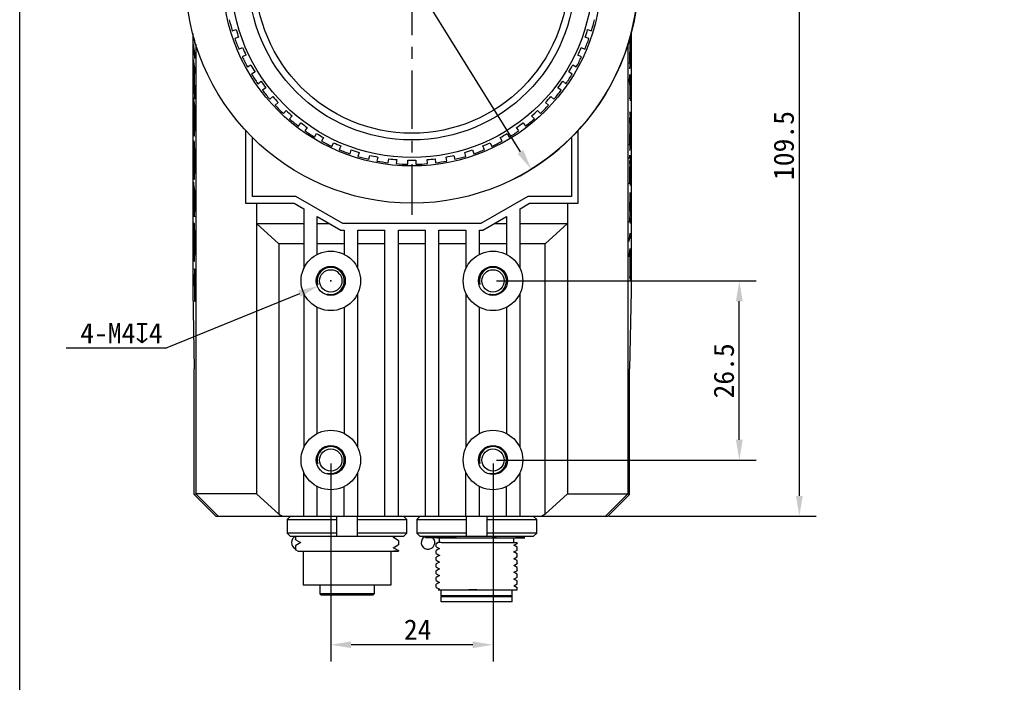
# Model space of a CAD drawing. Header units: millimetres. Extents: x 29 to 427, y -9 to 296.
# Tile 2 of 6: x 29 to 174, y 131 to 229. Entities that reach past the tile are written whole.
import ezdxf

# ---------------------------------------------------------------- set-up
doc = ezdxf.new("R2010")
doc.units = ezdxf.units.MM
doc.header["$LTSCALE"] = 23.1
doc.header["$PDMODE"] = 3
doc.header["$PDSIZE"] = 8
doc.linetypes.add('CENTER', pattern=[0.6, 0.375, -0.075, 0.075, -0.075])
doc.layers.get('0').update_dxf_attribs({"linetype": 'CONTINUOUS'})
doc.layers.get('Defpoints').update_dxf_attribs({"linetype": 'CONTINUOUS'})
for name, color, linetype in [('00_COMPONENTS', 7, 'CONTINUOUS'), ('03_ALL_AXES', 7, 'CONTINUOUS'), ('10_ALL_CHAMFER', 7, 'CONTINUOUS'), ('51__DRAFT_DIMS', 7, 'CONTINUOUS')]:
    doc.layers.add(name, color=color, linetype=linetype)
doc.styles.get("Standard").update_dxf_attribs({"font": 'simfang.ttf'})
doc.dimstyles.new('DIMSTYLE_1', dxfattribs={"dimtxt": 3, "dimasz": 3, "dimexe": 2.5, "dimexo": 0.5, "dimgap": 0.75, "dimtad": 1, "dimdec": 1, "dimdsep": 46, "dimtxsty": 'STANDARD', "dimblk": '_FILLED', "dimcen": 0.09, "dimclrd": 8, "dimclre": 8, "dimclrt": 256, "dimazin": 2, "dimtp": 0.2, "dimtm": 0.2, "dimtfac": 1, "dimtdec": 1, "dimtofl": 0, "dimtmove": 0, "dimatfit": 3, "dimldrblk": '_FILLED', "dimfxl": 1, "dimtolj": 1, "dimarcsym": 0})
doc.dimstyles.new('DIMSTYLE_2', dxfattribs={"dimtxt": 3, "dimasz": 3, "dimexe": 2.5, "dimexo": 0.5, "dimtad": 1, "dimdsep": 46, "dimtxsty": 'STANDARD', "dimblk": '_FILLED', "dimcen": 0.09, "dimclrd": 8, "dimclre": 8, "dimclrt": 256, "dimazin": 2, "dimtp": 0.1, "dimtm": 0.1, "dimtfac": 1, "dimtofl": 0, "dimtmove": 0, "dimatfit": 1, "dimldrblk": '_FILLED', "dimfxl": 1, "dimtolj": 1, "dimarcsym": 0})
doc.dimstyles.new('DIMSTYLE_5', dxfattribs={"dimtxt": 3, "dimasz": 3, "dimexe": 2.5, "dimexo": 0.5, "dimtad": 1, "dimdsep": 46, "dimtxsty": 'STANDARD', "dimblk": '_FILLED', "dimcen": 0.09, "dimclrd": 8, "dimclre": 8, "dimclrt": 256, "dimazin": 2, "dimtp": 0.3, "dimtm": 0.3, "dimtfac": 1, "dimtmove": 0, "dimatfit": 2, "dimldrblk": '_FILLED', "dimfxl": 1, "dimtolj": 1, "dimarcsym": 0})

# ---------------------------------------------------------------- blocks, each defined once
blk = doc.blocks.new('_FILLED')
at = {"color": 0, "linetype": 'ByBlock'}
blk.add_solid([(0, 0), (-1, 0.167), (-1, -0.167)], dxfattribs=at)
blk = doc.blocks.new('*D1')
at = {"layer": '51__DRAFT_DIMS', "color": 8, "lineweight": -2, "transparency": 16777216}
for p, q in [((74.59, 163.45), (74.59, 134.12)), ((98.59, 163.45), (98.59, 134.12)), ((95.59, 136.62), (77.59, 136.62))]:
    blk.add_line(p, q, dxfattribs=at)
at = {"layer": 'Defpoints', "color": 0, "transparency": 16777216}
for p in [(74.59, 163.95), (98.59, 163.95), (74.59, 136.62)]:
    blk.add_point(p, dxfattribs=at)
at = {"layer": '51__DRAFT_DIMS', "color": 8, "lineweight": -2, "transparency": 16777216, "xscale": 3, "yscale": 3, "zscale": 3, "rotation": 180}
blk.add_blockref('_FILLED', (74.59, 136.62), dxfattribs=at)
at = {"layer": '51__DRAFT_DIMS', "color": 8, "lineweight": -2, "transparency": 16777216, "xscale": 3, "yscale": 3, "zscale": 3}
blk.add_blockref('_FILLED', (98.59, 136.62), dxfattribs=at)
at = {"layer": '51__DRAFT_DIMS', "transparency": 16777216, "insert": (87.45, 140.37), "char_height": 3, "attachment_point": 2}
blk.add_mtext('\\A1;24', dxfattribs=at)
blk = doc.blocks.new('*D2')
at = {"layer": '51__DRAFT_DIMS', "color": 8, "lineweight": -2, "transparency": 16777216}
for p, q in [((99.09, 190.45), (137.53, 190.45)), ((135.03, 166.95), (135.03, 187.45)), ((99.09, 163.95), (137.53, 163.95))]:
    blk.add_line(p, q, dxfattribs=at)
at = {"layer": 'Defpoints', "color": 0, "transparency": 16777216}
for p in [(98.59, 190.45), (135.03, 190.45), (98.59, 163.95)]:
    blk.add_point(p, dxfattribs=at)
at = {"layer": '51__DRAFT_DIMS', "color": 8, "lineweight": -2, "transparency": 16777216, "xscale": 3, "yscale": 3, "zscale": 3}
for p, rotation in [((135.03, 190.45), 90), ((135.03, 163.95), 270)]:
    blk.add_blockref('_FILLED', p, dxfattribs=dict(at, rotation=rotation))
at = {"layer": '51__DRAFT_DIMS', "transparency": 16777216, "insert": (131.23, 177.14), "char_height": 3, "attachment_point": 2, "rotation": 90}
blk.add_mtext('\\A1;26.5', dxfattribs=at)
blk = doc.blocks.new('*D3')
at = {"layer": '51__DRAFT_DIMS', "color": 8}
for p, q in [((74.5, 190.45), (74.68, 190.45)), ((74.59, 190.36), (74.59, 190.54))]:
    blk.add_line(p, q, dxfattribs=at)
at = {"layer": '51__DRAFT_DIMS', "color": 8, "lineweight": -2}
for p in [(69.96, 188.56), (35.44, 180.54)]:
    blk.add_line(p, (50.33, 180.54), dxfattribs=at)
at = {"layer": 'Defpoints', "color": 0}
for p in [(76.44, 191.21), (72.74, 189.69)]:
    blk.add_point(p, dxfattribs=at)
at = {"layer": '51__DRAFT_DIMS', "color": 8, "linetype": 'ByBlock', "lineweight": -2, "xscale": 3, "yscale": 3, "zscale": 3, "rotation": 22.21256724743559}
blk.add_blockref('_FILLED', (72.74, 189.69), dxfattribs=at)
at = {"layer": '51__DRAFT_DIMS', "insert": (49.7, 184.23), "char_height": 3, "attachment_point": 3}
blk.add_mtext('\\A1;{4-M4{\\fgdt;x}4}', dxfattribs=at)
blk = doc.blocks.new('*D8')
at = {"layer": '51__DRAFT_DIMS', "color": 8, "lineweight": -2, "transparency": 16777216}
for p, q in [((116.17, 265.16), (146.41, 265.16)), ((143.91, 158.65), (143.91, 262.16)), ((115.75, 155.65), (146.41, 155.65))]:
    blk.add_line(p, q, dxfattribs=at)
at = {"layer": 'Defpoints', "color": 0, "transparency": 16777216}
for p in [(115.67, 265.16), (143.91, 265.16), (115.25, 155.65)]:
    blk.add_point(p, dxfattribs=at)
at = {"layer": '51__DRAFT_DIMS', "color": 8, "lineweight": -2, "transparency": 16777216, "xscale": 3, "yscale": 3, "zscale": 3}
for p, rotation in [((143.91, 265.16), 90), ((143.91, 155.65), 270)]:
    blk.add_blockref('_FILLED', p, dxfattribs=dict(at, rotation=rotation))
at = {"layer": '51__DRAFT_DIMS', "transparency": 16777216, "insert": (140.1, 210.48), "char_height": 3, "attachment_point": 2, "rotation": 90}
blk.add_mtext('\\A1;109.5', dxfattribs=at)
blk = doc.blocks.new('*D9')
at = {"layer": '51__DRAFT_DIMS', "color": 8, "lineweight": -2, "transparency": 16777216}
for p, q in [((61.52, 275.88), (54.38, 275.88)), ((68.93, 263.92), (61.52, 275.88)), ((102.66, 209.53), (70.51, 261.37))]:
    blk.add_line(p, q, dxfattribs=at)
at = {"layer": 'Defpoints', "color": 0, "transparency": 16777216}
for p in [(68.93, 263.92), (104.24, 206.98)]:
    blk.add_point(p, dxfattribs=at)
at = {"layer": '51__DRAFT_DIMS', "color": 8, "lineweight": -2, "transparency": 16777216, "xscale": 3, "yscale": 3, "zscale": 3}
for p, rotation in [((68.93, 263.92), 121.8022393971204), ((104.24, 206.98), 301.8022393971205)]:
    blk.add_blockref('_FILLED', p, dxfattribs=dict(at, rotation=rotation))
at = {"layer": '51__DRAFT_DIMS', "transparency": 16777216, "insert": (60.89, 279.54), "char_height": 3, "attachment_point": 3}
blk.add_mtext('\\A1;%%c67', dxfattribs=at)

msp = doc.modelspace()

# ---------------------------------------------------------------- linework, layer by layer
msp.add_lwpolyline([(28.566, 296.178), (427.252, 296.178), (427.252, -9.445), (28.566, -9.445)], close=True)
at = {"layer": '00_COMPONENTS'}
for p, q in [((60.017, 227.448), (60.588, 227.634)), ((112.588, 227.634), (113.159, 227.448)), ((54.169, 227.043), (54.169, 188.94)), ((54.38, 226.249), (54.457, 225.634)), ((54.457, 225.634), (54.457, 225.996)), ((60.959, 226.492), (60.388, 226.307)), ((112.788, 226.307), (112.218, 226.492)), ((119.007, 227.043), (119.007, 188.94)), ((54.3, 225.421), (54.3, 224.619)), ((54.457, 224.164), (54.3, 225.421)), ((54.3, 224.619), (54.457, 223.366)), ((54.615, 225.48), (54.615, 158.962)), ((60.999, 224.715), (61.547, 224.959)), ((111.629, 224.959), (112.177, 224.715)), ((118.561, 225.48), (118.561, 158.951)), ((54.3, 223.198), (54.3, 222.396)), ((54.457, 221.946), (54.3, 223.198)), ((54.457, 223.366), (54.457, 224.164)), ((62.035, 223.862), (61.487, 223.618)), ((111.689, 223.618), (111.141, 223.862)), ((54.3, 222.396), (54.351, 221.987)), ((54.351, 221.987), (54.38, 220.73)), ((54.457, 218.488), (54.382, 221.745)), ((54.382, 221.745), (54.457, 221.144)), ((54.457, 221.144), (54.457, 221.946)), ((62.262, 222.099), (62.781, 222.399)), ((110.395, 222.399), (110.915, 222.099)), ((54.38, 220.73), (54.3, 218.999)), ((54.3, 218.103), (54.393, 220.145)), ((54.393, 220.145), (54.457, 217.358)), ((63.381, 221.36), (62.862, 221.059)), ((63.791, 219.629), (64.276, 219.982)), ((108.9, 219.982), (109.386, 219.629)), ((110.315, 221.059), (109.795, 221.36)), ((54.3, 218.999), (54.3, 218.103)), ((64.981, 219.011), (64.496, 218.658)), ((108.68, 218.658), (108.195, 219.011)), ((118.809, 218.595), (118.809, 217.379)), ((118.858, 217.772), (118.858, 219.049)), ((118.876, 218.971), (118.876, 217.113)), ((54.3, 217.587), (54.3, 216.785)), ((54.457, 216.331), (54.3, 217.587)), ((54.457, 217.358), (54.457, 218.488)), ((65.569, 217.333), (66.015, 217.734)), ((107.161, 217.734), (107.607, 217.333)), ((118.809, 217.379), (118.858, 217.772)), ((54.3, 216.785), (54.37, 216.228)), ((54.37, 216.228), (54.37, 215.295)), ((54.387, 214.984), (54.387, 216.093)), ((54.387, 216.093), (54.44, 215.668)), ((54.44, 215.668), (54.44, 213.711)), ((54.457, 213.814), (54.457, 216.331)), ((66.818, 216.842), (66.372, 216.441)), ((67.578, 215.235), (67.98, 215.681)), ((105.196, 215.681), (105.598, 215.235)), ((106.804, 216.441), (106.358, 216.842)), ((68.872, 214.878), (68.47, 214.432)), ((104.706, 214.432), (104.305, 214.878)), ((54.33, 213.654), (54.3, 213.224)), ((54.3, 213.224), (54.3, 212.328)), ((54.3, 212.328), (54.33, 212.786)), ((61.988, 212.723), (61.988, 201.951)), ((69.796, 213.359), (70.148, 213.844)), ((71.119, 213.139), (70.766, 212.653)), ((102.41, 212.653), (102.057, 213.139)), ((103.028, 213.844), (103.381, 213.359)), ((111.188, 201.951), (111.188, 212.723)), ((62.988, 202.951), (62.988, 211.686)), ((72.197, 211.724), (72.497, 212.244)), ((73.536, 211.644), (73.236, 211.124)), ((99.94, 211.124), (99.64, 211.644)), ((100.679, 212.244), (100.98, 211.724)), ((110.188, 211.686), (110.188, 202.951)), ((74.756, 210.35), (75, 210.898)), ((76.096, 210.41), (75.852, 209.862)), ((77.444, 209.251), (77.63, 209.821)), ((95.547, 209.821), (95.732, 209.251)), ((97.324, 209.862), (97.08, 210.41)), ((98.176, 210.898), (98.421, 210.35)), ((78.771, 209.451), (78.586, 208.88)), ((80.233, 208.438), (80.358, 209.025)), ((81.532, 208.776), (81.407, 208.189)), ((83.091, 207.922), (83.154, 208.519)), ((84.348, 208.393), (84.285, 207.797)), ((85.988, 207.707), (85.988, 208.307)), ((87.188, 208.307), (87.188, 207.707)), ((88.891, 207.797), (88.829, 208.393)), ((90.022, 208.519), (90.085, 207.922)), ((91.769, 208.189), (91.645, 208.776)), ((92.818, 209.025), (92.943, 208.438)), ((94.591, 208.88), (94.405, 209.451)), ((118.859, 205.233), (118.859, 207.189)), ((118.876, 207.087), (118.876, 204.57)), ((118.806, 205.916), (118.806, 204.807)), ((54.3, 205.043), (54.3, 202.137)), ((54.457, 203.786), (54.3, 205.043)), ((54.318, 202.73), (54.318, 204.097)), ((54.318, 204.097), (54.372, 203.664)), ((118.806, 204.807), (118.859, 205.233)), ((54.372, 203.664), (54.372, 202.141)), ((54.39, 202.305), (54.39, 203.52)), ((54.39, 203.52), (54.44, 203.127)), ((54.44, 203.127), (54.44, 201.85)), ((54.457, 201.928), (54.457, 203.786)), ((69.438, 202.951), (62.988, 202.951)), ((76.366, 198.951), (69.438, 202.951)), ((103.738, 202.951), (96.81, 198.951)), ((110.188, 202.951), (103.738, 202.951)), ((118.812, 200.756), (118.876, 203.543)), ((118.876, 203.543), (118.876, 202.413)), ((61.988, 201.951), (69.17, 201.951)), ((63.588, 201.951), (63.588, 158.951)), ((69.17, 201.951), (70.588, 201.132)), ((70.588, 201.132), (70.588, 192.284)), ((102.588, 201.132), (104.006, 201.951)), ((102.588, 192.284), (102.588, 201.132)), ((104.006, 201.951), (111.188, 201.951)), ((109.588, 201.951), (109.588, 158.951)), ((118.876, 202.413), (118.8, 199.155)), ((72.588, 194.37), (72.588, 199.977)), ((72.588, 199.977), (76.098, 197.951)), ((97.078, 197.951), (100.588, 199.977)), ((100.588, 199.977), (100.588, 194.37)), ((118.8, 199.155), (118.876, 199.757)), ((118.876, 199.757), (118.876, 198.955)), ((66.888, 195.951), (63.588, 198.951)), ((63.588, 198.951), (70.588, 198.951)), ((72.588, 198.951), (74.366, 198.951)), ((96.81, 198.951), (76.366, 198.951)), ((98.81, 198.951), (100.588, 198.951)), ((102.588, 198.951), (109.588, 198.951)), ((109.588, 198.951), (106.288, 195.951)), ((76.098, 197.951), (76.588, 197.951)), ((76.588, 197.951), (76.588, 194.37)), ((78.588, 192.284), (78.588, 197.951)), ((78.588, 197.951), (82.588, 197.951)), ((82.588, 155.651), (82.588, 197.951)), ((84.588, 155.651), (84.588, 197.951)), ((84.588, 197.951), (88.588, 197.951)), ((88.588, 155.651), (88.588, 197.951)), ((90.588, 155.651), (90.588, 197.951)), ((90.588, 197.951), (94.588, 197.951)), ((94.588, 197.951), (94.588, 192.284)), ((96.588, 194.37), (96.588, 197.951)), ((96.588, 197.951), (97.078, 197.951)), ((118.719, 196.283), (118.876, 197.535)), ((118.876, 197.535), (118.876, 196.737)), ((66.888, 195.951), (66.888, 155.951)), ((70.588, 195.951), (66.888, 195.951)), ((76.588, 195.951), (72.588, 195.951)), ((82.588, 195.951), (78.588, 195.951)), ((88.588, 195.951), (84.588, 195.951)), ((94.588, 195.951), (90.588, 195.951)), ((100.588, 195.951), (96.588, 195.951)), ((106.288, 195.951), (102.588, 195.951)), ((106.288, 155.951), (106.288, 195.951)), ((118.719, 194.015), (118.876, 195.268)), ((118.876, 195.268), (118.876, 194.465)), ((118.876, 194.465), (118.811, 193.946)), ((118.811, 193.946), (118.811, 190.835)), ((54.3, 191.393), (54.3, 190.591)), ((54.44, 190.284), (54.3, 191.393)), ((54.44, 192.253), (54.44, 190.284)), ((54.457, 192.11), (54.44, 192.253)), ((54.457, 187.387), (54.457, 192.11)), ((118.811, 190.835), (118.876, 191.355)), ((118.876, 191.355), (118.876, 190.557)), ((54.3, 190.591), (54.44, 189.482)), ((54.44, 189.482), (54.44, 187.53)), ((54.169, 188.94), (54.379, 177.451)), ((70.588, 188.618), (70.588, 165.784)), ((78.588, 165.784), (78.588, 188.618)), ((94.588, 188.618), (94.588, 165.784)), ((102.588, 165.784), (102.588, 188.618)), ((119.007, 188.94), (118.798, 177.451)), ((54.44, 187.53), (54.457, 187.387)), ((72.588, 167.87), (72.588, 186.532)), ((76.588, 186.532), (76.588, 167.87)), ((96.588, 167.87), (96.588, 186.532)), ((100.588, 186.532), (100.588, 167.87)), ((54.379, 158.864), (54.379, 177.451)), ((118.798, 158.864), (118.798, 177.451)), ((70.588, 155.651), (70.588, 162.118)), ((78.588, 155.651), (78.588, 162.118)), ((94.588, 155.651), (94.588, 162.118)), ((102.588, 155.651), (102.588, 162.118)), ((54.379, 158.864), (54.615, 158.962)), ((57.592, 155.651), (54.379, 158.864)), ((54.615, 158.962), (57.926, 155.651)), ((63.588, 158.951), (54.615, 158.951)), ((63.588, 158.951), (66.888, 155.951)), ((72.588, 155.651), (72.588, 160.032)), ((76.588, 155.651), (76.588, 160.032)), ((96.588, 155.651), (96.588, 160.032)), ((100.588, 155.651), (100.588, 160.032)), ((109.588, 158.951), (106.288, 155.951)), ((109.588, 158.951), (118.561, 158.951)), ((118.561, 158.962), (115.25, 155.651)), ((118.798, 158.864), (115.584, 155.651)), ((118.561, 158.962), (118.798, 158.864)), ((57.592, 155.651), (115.584, 155.651)), ((68.622, 155.651), (68.114, 155.151)), ((68.114, 155.151), (68.114, 153.151)), ((68.114, 155.151), (75.488, 155.151)), ((75.488, 152.651), (75.488, 155.651)), ((78.488, 155.651), (78.488, 152.651)), ((78.488, 155.151), (85.862, 155.151)), ((85.862, 155.151), (85.355, 155.651)), ((85.862, 153.151), (85.862, 155.151)), ((87.822, 155.651), (87.314, 155.151)), ((87.314, 155.151), (87.314, 153.151)), ((87.314, 155.151), (94.688, 155.151)), ((94.688, 152.651), (94.688, 155.651)), ((97.688, 155.651), (97.688, 152.651)), ((97.688, 155.151), (105.062, 155.151)), ((105.062, 155.151), (104.555, 155.651)), ((105.062, 153.151), (105.062, 155.151)), ((75.488, 153.151), (68.114, 153.151)), ((68.114, 153.151), (68.622, 152.651)), ((85.862, 153.151), (78.488, 153.151)), ((85.355, 152.651), (85.862, 153.151)), ((94.688, 153.151), (87.314, 153.151)), ((87.314, 153.151), (87.822, 152.651)), ((105.062, 153.151), (97.688, 153.151)), ((104.555, 152.651), (105.062, 153.151)), ((85.355, 152.651), (68.622, 152.651)), ((69.388, 152.651), (69.388, 152.17)), ((69.399, 152.158), (70.127, 151.737)), ((70.152, 151.751), (69.399, 151.316)), ((83.826, 152.473), (84.133, 152.651)), ((84.578, 152.067), (83.85, 152.487)), ((84.588, 152.054), (84.588, 151.421)), ((104.555, 152.651), (87.822, 152.651)), ((88.588, 152.451), (88.588, 152.651)), ((90.35, 152.451), (88.588, 152.451)), ((90.188, 151.123), (90.188, 151.571)), ((90.196, 151.578), (90.194, 151.576)), ((90.258, 151.614), (90.199, 151.58)), ((90.495, 151.751), (90.258, 151.614)), ((90.373, 152.452), (90.35, 152.451)), ((90.373, 152.451), (103.281, 152.451)), ((90.942, 151.751), (90.495, 151.751)), ((90.688, 151.751), (90.688, 152.451)), ((90.971, 151.751), (102.188, 151.751)), ((92.696, 152.546), (92.696, 152.651)), ((101.688, 151.751), (101.688, 152.451)), ((101.689, 151.346), (102.16, 151.618)), ((102.188, 151.633), (102.188, 151.751)), ((102.997, 152.587), (103.109, 152.651)), ((103.281, 152.451), (103.023, 152.6)), ((69.388, 151.303), (69.388, 150.671)), ((69.399, 150.657), (69.757, 150.451)), ((69.757, 150.451), (84.588, 150.451)), ((70.488, 150.451), (70.488, 145.451)), ((83.488, 150.451), (83.488, 145.451)), ((83.825, 150.973), (84.577, 151.408)), ((83.864, 150.979), (83.85, 150.987)), ((84.576, 150.567), (83.864, 150.979)), ((84.588, 150.554), (84.588, 150.451)), ((90.188, 151.123), (90.197, 151.113)), ((90.188, 150.123), (90.188, 150.571)), ((90.188, 150.123), (90.197, 150.113)), ((90.659, 150.846), (90.193, 150.576)), ((90.197, 151.113), (90.659, 150.846)), ((90.197, 150.113), (90.659, 149.846)), ((90.673, 150.854), (90.659, 150.846)), ((101.675, 151.338), (101.689, 151.346)), ((101.675, 150.338), (101.689, 150.346)), ((102.176, 151.064), (101.689, 151.346)), ((101.689, 150.346), (102.16, 150.618)), ((102.176, 150.064), (101.689, 150.346)), ((102.176, 151.064), (102.173, 151.066)), ((102.188, 150.633), (102.188, 151.056)), ((102.188, 149.633), (102.188, 150.056)), ((90.188, 149.123), (90.188, 149.571)), ((90.188, 149.123), (90.197, 149.113)), ((90.659, 149.846), (90.193, 149.576)), ((90.659, 148.846), (90.193, 148.576)), ((90.197, 149.113), (90.659, 148.846)), ((90.673, 149.854), (90.659, 149.846)), ((90.673, 148.854), (90.659, 148.846)), ((101.675, 149.338), (101.689, 149.346)), ((101.689, 149.346), (102.16, 149.618)), ((102.176, 149.065), (101.689, 149.346)), ((101.689, 148.346), (102.161, 148.619)), ((102.177, 149.064), (102.173, 149.066)), ((102.188, 148.633), (102.188, 149.056)), ((90.188, 148.123), (90.188, 148.571)), ((90.188, 148.123), (90.196, 148.113)), ((90.188, 147.123), (90.188, 147.571)), ((90.197, 147.578), (90.194, 147.577)), ((90.196, 148.113), (90.659, 147.846)), ((90.258, 147.614), (90.2, 147.58)), ((90.659, 147.846), (90.258, 147.614)), ((90.673, 147.854), (90.659, 147.846)), ((101.675, 148.338), (101.689, 148.346)), ((101.675, 147.338), (101.689, 147.346)), ((102.176, 148.065), (101.689, 148.346)), ((101.689, 147.346), (102.093, 147.58)), ((102.176, 147.064), (101.689, 147.346)), ((102.093, 147.58), (102.16, 147.618)), ((102.176, 148.064), (102.172, 148.066)), ((102.188, 147.633), (102.188, 148.056)), ((90.188, 147.123), (90.196, 147.113)), ((90.188, 146.123), (90.188, 146.571)), ((90.188, 146.123), (90.197, 146.113)), ((90.659, 146.846), (90.193, 146.576)), ((90.659, 145.846), (90.193, 145.576)), ((90.196, 147.113), (90.659, 146.846)), ((90.197, 146.113), (90.659, 145.846)), ((90.673, 146.854), (90.659, 146.846)), ((90.673, 145.854), (90.659, 145.846)), ((101.675, 146.338), (101.689, 146.346)), ((101.689, 146.346), (102.093, 146.58)), ((102.176, 146.064), (101.689, 146.346)), ((102.093, 146.58), (102.16, 146.618)), ((102.188, 146.633), (102.188, 147.056)), ((102.188, 145.633), (102.188, 146.056)), ((83.488, 145.451), (70.488, 145.451)), ((72.988, 145.451), (72.988, 144.151)), ((80.988, 145.451), (80.988, 144.151)), ((90.188, 145.123), (90.188, 145.571)), ((90.197, 145.113), (90.659, 144.846)), ((90.673, 144.854), (90.499, 144.753)), ((90.499, 144.751), (102.188, 144.751)), ((90.938, 143.851), (90.938, 144.751)), ((94.083, 144.751), (94.091, 144.751)), ((101.438, 143.851), (101.438, 144.751)), ((101.675, 145.338), (101.689, 145.346)), ((101.689, 145.346), (102.16, 145.618)), ((102.176, 145.064), (101.689, 145.346)), ((102.188, 144.751), (102.188, 145.056)), ((73.188, 143.951), (72.988, 144.151)), ((80.988, 144.151), (72.988, 144.151)), ((80.788, 143.951), (73.188, 143.951)), ((80.788, 143.951), (80.988, 144.151)), ((91.038, 143.751), (90.938, 143.851)), ((101.438, 143.851), (90.938, 143.851)), ((90.938, 143.751), (101.438, 143.751)), ((90.938, 142.951), (90.938, 143.751)), ((101.438, 142.951), (90.938, 142.951)), ((101.338, 143.751), (101.438, 143.851)), ((101.438, 142.951), (101.438, 143.751))]:
    msp.add_line(p, q, dxfattribs=at)
for centre, radius in [((86.588, 235.451), 26.75), ((86.588, 235.451), 24.15), ((86.588, 235.451), 23.15), ((74.588, 190.451), 4.4), ((98.588, 190.451), 4.4), ((74.588, 190.451), 2.15), ((98.588, 190.451), 2.15), ((74.588, 190.451), 1.65), ((98.588, 190.451), 1.65), ((74.588, 163.951), 4.4), ((98.588, 163.951), 4.4), ((74.588, 163.951), 2.15), ((98.588, 163.951), 2.15), ((74.588, 163.951), 1.65), ((98.588, 163.951), 1.65)]:
    msp.add_circle(centre, radius, dxfattribs=at)
for centre, radius, start, end in [((86.588, 235.451), 27.75, 193.23892, 196.76108), ((86.588, 235.451), 27.75, 343.23892, 346.76108), ((86.588, 235.451), 27.15, 196.73369, 199.26631), ((86.588, 235.451), 27.15, 340.73369, 343.26631), ((86.588, 235.451), 27.75, 199.23892, 202.76108), ((86.588, 235.451), 27.75, 337.23892, 340.76108), ((101.868, 225.792), 16.985, 1.56159, 2.05971), ((86.588, 235.451), 27.15, 202.73369, 205.26631), ((86.588, 235.451), 27.15, 334.73369, 337.26631), ((86.588, 235.451), 27.75, 205.23892, 208.76108), ((86.588, 235.451), 27.75, 331.23892, 334.76108), ((86.588, 235.451), 27.15, 208.73369, 211.26631), ((86.588, 235.451), 27.15, 328.73369, 331.26631), ((86.588, 235.451), 27.75, 211.23892, 214.76108), ((86.588, 235.451), 27.15, 214.73369, 217.26631), ((86.588, 235.451), 27.15, 322.73369, 325.26631), ((86.588, 235.451), 27.75, 325.23892, 328.76108), ((60.272, 219.512), 58.603, 0.20702, 0.86778), ((86.588, 235.451), 27.75, 217.23892, 220.76108), ((86.588, 235.451), 27.75, 319.23892, 322.76108), ((-64.618, 219.064), 183.494, 359.97091, 0.20586), ((86.588, 235.451), 27.15, 220.73369, 223.26631), ((86.588, 235.451), 27.15, 316.73369, 319.26631), ((86.588, 235.451), 27.75, 223.23892, 226.76108), ((86.588, 235.451), 27.15, 226.73369, 229.26631), ((86.588, 235.451), 27.15, 310.73369, 313.26631), ((86.588, 235.451), 27.75, 313.23892, 316.76108), ((38.791, 214.788), 15.577, 357.7902, 359.32349), ((86.588, 235.451), 27.75, 229.23892, 232.76108), ((86.588, 235.451), 27.75, 307.23892, 310.76108), ((119.453, 214.082), 65.065, 180.08856, 180.744), ((86.588, 235.451), 27.15, 232.73369, 235.26631), ((86.588, 235.451), 27.15, 304.73369, 307.26631), ((86.588, 235.451), 27.75, 235.23892, 238.76108), ((86.588, 235.451), 27.15, 238.73369, 241.26631), ((86.588, 235.451), 27.15, 298.73369, 301.26631), ((86.588, 235.451), 27.75, 301.23892, 304.76108), ((141.032, 208.711), 86.734, 179.17358, 180.04148), ((86.588, 235.451), 27.75, 241.23892, 244.76108), ((86.588, 235.451), 27.15, 244.73369, 247.26631), ((86.588, 235.451), 27.75, 247.23892, 250.76108), ((86.588, 235.451), 27.15, 250.73369, 253.26631), ((86.588, 235.451), 27.15, 286.73369, 289.26631), ((86.588, 235.451), 27.75, 289.23892, 292.76108), ((86.588, 235.451), 27.15, 292.73369, 295.26631), ((86.588, 235.451), 27.75, 295.23892, 298.76108), ((158.136, 208.613), 103.838, 179.9805, 180.69866), ((115.476, 208.611), 61.161, 179.16618, 180.02251), ((118.14, 208.559), 63.825, 179.97475, 180.7647), ((86.588, 235.451), 27.75, 253.23892, 256.76108), ((86.588, 235.451), 27.15, 256.73369, 259.26631), ((86.588, 235.451), 27.15, 262.73369, 265.26631), ((86.588, 235.451), 27.15, 268.73369, 271.26631), ((86.588, 235.451), 27.15, 274.73369, 277.26631), ((86.588, 235.451), 27.15, 280.73369, 283.26631), ((86.588, 235.451), 27.75, 283.23892, 286.76108), ((118.453, 208.125), 64.152, 180.69475, 181.46983), ((97.95, 208.27), 43.633, 180.73851, 181.71688), ((86.588, 235.451), 27.75, 259.23892, 262.76108), ((86.588, 235.451), 27.75, 265.23892, 268.76108), ((86.588, 235.451), 27.75, 271.23892, 274.76108), ((86.588, 235.451), 27.75, 277.23892, 280.76108), ((183.861, 206.818), 65.055, 179.25594, 179.91144), ((130.702, 202.086), 76.401, 179.96155, 180.74424), ((-4.156, 201.387), 58.613, 359.13229, 359.793), ((-129.065, 201.835), 183.523, 359.79415, 0.02909), ((141.032, 196.601), 86.734, 179.17358, 180.04148), ((115.476, 196.501), 61.161, 179.16618, 180.02251), ((158.136, 196.503), 103.838, 179.9805, 180.69866), ((118.453, 196.014), 64.152, 180.69475, 181.46983), ((118.14, 196.449), 63.825, 179.97475, 180.76469), ((97.949, 196.159), 43.632, 180.7385, 181.71689), ((74.588, 190.451), 2, 255, 195), ((98.588, 190.451), 2, 255, 195), ((74.588, 163.951), 2, 255, 195), ((98.588, 163.951), 2, 255, 195), ((105.888, 223.863), 78.314, 240.13227, 240.576), ((67.288, 223.863), 78.314, 299.424, 299.86773), ((69.775, 151.751), 1, 115.82026, 247.22381), ((88.975, 151.751), 1, 115.82026, 44.42918), ((90.206, 151.553), 0.0269, 117.52431, 120.31405), ((96.415, 168.334), 16.195, 257.08543, 258.73542), ((95.049, 168.271), 16.142, 281.45799, 284.60642), ((101.905, 152.86), 1.269, 277.83276, 279.16149), ((101.911, 151.824), 1.232, 277.89746, 279.24626), ((101.906, 150.859), 1.268, 277.83151, 279.16032), ((90.206, 147.553), 0.027, 117.44368, 120.50353), ((101.908, 148.844), 1.252, 277.85616, 279.19211), ((101.906, 147.857), 1.266, 277.83807, 279.16768), ((101.91, 146.833), 1.241, 277.88139, 279.22425)]:
    msp.add_arc(centre, radius, start, end, dxfattribs=at)
for points in [[(118.861, 225.02), (118.861, 225.511), (118.857, 225.92), (118.847, 226.255)], [(118.867, 226.497), (118.875, 226.087), (118.879, 225.595), (118.879, 225.024)], [(118.84, 223.357), (118.854, 223.837), (118.861, 224.389), (118.861, 225.02)], [(118.879, 225.024), (118.879, 224.14), (118.87, 223.391), (118.853, 222.773)], [(118.784, 222.638), (118.807, 222.638), (118.826, 222.875), (118.84, 223.357)], [(118.853, 222.773), (118.835, 222.155), (118.813, 221.848), (118.785, 221.848)], [(118.801, 219.876), (118.804, 220.248), (118.809, 220.526), (118.816, 220.707)], [(118.816, 220.707), (118.823, 220.886), (118.83, 220.98), (118.839, 220.98)], [(118.838, 220.232), (118.828, 220.232), (118.821, 220.101), (118.816, 219.848)], [(118.849, 220.111), (118.846, 220.191), (118.842, 220.232), (118.838, 220.232)], [(118.839, 220.98), (118.845, 220.98), (118.851, 220.927), (118.856, 220.827)], [(118.856, 219.794), (118.854, 219.925), (118.852, 220.031), (118.849, 220.111)], [(118.856, 220.827), (118.861, 220.727), (118.866, 220.583), (118.869, 220.399)], [(118.816, 219.848), (118.811, 219.593), (118.809, 219.176), (118.809, 218.595)], [(118.858, 219.049), (118.858, 219.413), (118.857, 219.663), (118.856, 219.794)], [(54.357, 214.187), (54.349, 213.99), (54.34, 213.808), (54.33, 213.654)], [(54.37, 215.295), (54.37, 214.976), (54.369, 214.747), (54.368, 214.604)], [(54.388, 213.981), (54.387, 214.137), (54.387, 214.473), (54.387, 214.984)], [(118.81, 214.649), (118.8, 214.649), (118.79, 214.584), (118.781, 214.457)], [(118.808, 215.447), (118.83, 215.447), (118.847, 215.21), (118.86, 214.739)], [(118.847, 214.145), (118.838, 214.482), (118.826, 214.649), (118.81, 214.649)], [(118.861, 212.91), (118.861, 213.401), (118.857, 213.81), (118.847, 214.145)], [(118.86, 214.739), (118.872, 214.269), (118.879, 213.659), (118.879, 212.914)], [(54.33, 212.786), (54.34, 212.942), (54.349, 213.142), (54.358, 213.394)], [(54.358, 213.394), (54.363, 213.507), (54.367, 213.67), (54.371, 213.887)], [(54.371, 213.887), (54.373, 213.175), (54.379, 212.659), (54.387, 212.339)], [(54.404, 212.786), (54.4, 212.893), (54.396, 213.044), (54.393, 213.237)], [(54.419, 212.627), (54.414, 212.627), (54.409, 212.68), (54.404, 212.786)], [(54.431, 212.747), (54.428, 212.668), (54.424, 212.627), (54.419, 212.627)], [(54.438, 213.057), (54.437, 212.93), (54.435, 212.827), (54.431, 212.747)], [(54.44, 213.711), (54.44, 213.404), (54.44, 213.187), (54.438, 213.057)], [(54.442, 212.082), (54.448, 212.23), (54.452, 212.43), (54.454, 212.684)], [(54.454, 212.684), (54.456, 212.942), (54.457, 213.318), (54.457, 213.814)], [(118.84, 211.247), (118.854, 211.727), (118.861, 212.28), (118.861, 212.91)], [(118.879, 212.914), (118.879, 212.03), (118.87, 211.281), (118.853, 210.663)], [(54.387, 212.339), (54.396, 212.021), (54.406, 211.861), (54.419, 211.861)], [(54.419, 211.861), (54.428, 211.861), (54.436, 211.935), (54.442, 212.082)], [(118.784, 210.528), (118.807, 210.528), (118.826, 210.766), (118.84, 211.247)], [(54.332, 210.859), (54.321, 210.654), (54.313, 210.355), (54.307, 209.962)], [(54.321, 209.501), (54.326, 209.79), (54.332, 210.007), (54.34, 210.155)], [(54.366, 211.162), (54.354, 211.162), (54.342, 211.063), (54.332, 210.859)], [(54.34, 210.155), (54.347, 210.302), (54.356, 210.372), (54.365, 210.372)], [(54.365, 210.372), (54.389, 210.372), (54.407, 210.134), (54.422, 209.652)], [(54.434, 210.237), (54.417, 210.855), (54.394, 211.162), (54.366, 211.162)], [(54.46, 207.986), (54.46, 208.87), (54.451, 209.619), (54.434, 210.237)], [(118.853, 210.663), (118.835, 210.045), (118.813, 209.739), (118.785, 209.739)], [(54.422, 209.652), (54.436, 209.172), (54.443, 208.62), (54.443, 207.99)], [(118.806, 208.561), (118.814, 208.879), (118.825, 209.039), (118.838, 209.039)], [(118.838, 209.039), (118.847, 209.039), (118.855, 208.965), (118.861, 208.818)], [(118.861, 208.818), (118.867, 208.67), (118.871, 208.47), (118.873, 208.216)], [(54.362, 206.443), (54.352, 206.569), (54.344, 206.741), (54.337, 206.962)], [(54.443, 207.99), (54.443, 207.499), (54.438, 207.089), (54.429, 206.755)], [(54.441, 206.16), (54.454, 206.631), (54.46, 207.241), (54.46, 207.986)], [(118.806, 206.919), (118.806, 206.763), (118.806, 206.428), (118.806, 205.916)], [(118.823, 208.114), (118.818, 208.007), (118.814, 207.856), (118.812, 207.663)], [(118.838, 208.273), (118.833, 208.273), (118.828, 208.22), (118.823, 208.114)], [(118.85, 208.153), (118.847, 208.232), (118.843, 208.273), (118.838, 208.273)], [(118.857, 207.843), (118.856, 207.971), (118.853, 208.073), (118.85, 208.153)], [(118.859, 207.189), (118.859, 207.496), (118.858, 207.713), (118.857, 207.843)], [(118.873, 208.216), (118.875, 207.958), (118.876, 207.582), (118.876, 207.087)], [(54.322, 206.479), (54.329, 206.209), (54.337, 205.988), (54.347, 205.809)], [(54.347, 205.809), (54.36, 205.571), (54.374, 205.452), (54.39, 205.452)], [(54.391, 206.25), (54.382, 206.25), (54.372, 206.316), (54.362, 206.443)], [(54.39, 205.452), (54.411, 205.452), (54.428, 205.69), (54.441, 206.16)], [(54.429, 206.755), (54.419, 206.418), (54.407, 206.25), (54.391, 206.25)], [(54.319, 201.997), (54.318, 202.125), (54.318, 202.37), (54.318, 202.73)], [(54.307, 201.093), (54.311, 200.782), (54.317, 200.529), (54.325, 200.34)], [(54.325, 201.38), (54.322, 201.539), (54.32, 201.744), (54.319, 201.997)], [(54.336, 201.007), (54.331, 201.097), (54.328, 201.224), (54.325, 201.38)], [(54.367, 201.138), (54.363, 200.962), (54.357, 200.872), (54.35, 200.872)], [(54.372, 202.141), (54.372, 201.65), (54.371, 201.314), (54.367, 201.138)], [(54.37, 200.297), (54.375, 200.459), (54.38, 200.7), (54.382, 201.024)], [(54.382, 201.024), (54.386, 200.651), (54.391, 200.373), (54.397, 200.192)], [(54.398, 201.051), (54.393, 201.306), (54.39, 201.724), (54.39, 202.305)], [(54.419, 200.668), (54.41, 200.668), (54.402, 200.799), (54.398, 201.051)], [(54.437, 201.106), (54.436, 200.975), (54.434, 200.868), (54.43, 200.788)], [(54.44, 201.85), (54.44, 201.486), (54.439, 201.237), (54.437, 201.106)], [(54.325, 200.34), (54.333, 200.152), (54.341, 200.054), (54.35, 200.054)], [(54.35, 200.872), (54.345, 200.872), (54.34, 200.917), (54.336, 201.007)], [(54.35, 200.054), (54.358, 200.054), (54.364, 200.136), (54.37, 200.297)], [(54.397, 200.192), (54.404, 200.013), (54.411, 199.919), (54.42, 199.919)], [(54.43, 200.788), (54.427, 200.709), (54.423, 200.668), (54.419, 200.668)], [(54.42, 199.919), (54.426, 199.919), (54.432, 199.972), (54.437, 200.072)], [(54.437, 200.072), (54.443, 200.172), (54.447, 200.316), (54.45, 200.5)], [(54.332, 198.748), (54.321, 198.544), (54.313, 198.245), (54.307, 197.852)], [(54.366, 199.051), (54.354, 199.051), (54.342, 198.953), (54.332, 198.748)], [(54.34, 198.044), (54.347, 198.192), (54.356, 198.261), (54.365, 198.261)], [(54.365, 198.261), (54.389, 198.261), (54.407, 198.024), (54.422, 197.542)], [(54.434, 198.126), (54.417, 198.744), (54.394, 199.051), (54.366, 199.051)], [(54.46, 195.875), (54.46, 196.759), (54.451, 197.508), (54.434, 198.126)], [(54.321, 197.391), (54.326, 197.68), (54.332, 197.897), (54.34, 198.044)], [(54.422, 197.542), (54.436, 197.062), (54.443, 196.509), (54.443, 195.879)], [(54.443, 195.879), (54.443, 195.388), (54.438, 194.979), (54.429, 194.644)], [(54.441, 194.05), (54.454, 194.52), (54.46, 195.13), (54.46, 195.875)], [(54.322, 194.369), (54.329, 194.099), (54.337, 193.878), (54.347, 193.698)], [(54.362, 194.332), (54.352, 194.459), (54.344, 194.631), (54.337, 194.852)], [(54.391, 194.14), (54.382, 194.14), (54.372, 194.205), (54.362, 194.332)], [(54.39, 193.342), (54.411, 193.342), (54.428, 193.579), (54.441, 194.05)], [(54.429, 194.644), (54.419, 194.308), (54.407, 194.14), (54.391, 194.14)], [(54.347, 193.698), (54.36, 193.46), (54.374, 193.342), (54.39, 193.342)], [(102.18, 150.062), (102.179, 150.063), (102.177, 150.063), (102.176, 150.064)], [(102.179, 145.062), (102.178, 145.063), (102.177, 145.064), (102.176, 145.064)]]:
    msp.add_open_spline(points, degree=3, dxfattribs=at)
for points, knots in [([(69.399, 152.158), (69.398, 152.159), (69.393, 152.162), (69.388, 152.167), (69.388, 152.17)], [0, 0, 0, 0, 0.3362146, 1, 1, 1, 1]), ([(84.578, 152.067), (84.579, 152.066), (84.584, 152.063), (84.588, 152.058), (84.588, 152.054)], [0, 0, 0, 0, 0.3341356, 1, 1, 1, 1]), ([(90.193, 151.576), (90.192, 151.575), (90.19, 151.574), (90.188, 151.572), (90.188, 151.571)], [0, 0, 0, 0, 0.3353132, 1, 1, 1, 1]), ([(90.277, 151.594), (90.26, 151.592), (90.233, 151.588), (90.206, 151.582), (90.196, 151.578)], [0, 0, 0, 0, 0.6269521, 1, 1, 1, 1]), ([(92.696, 152.546), (92.48, 152.538), (91.706, 152.51), (90.931, 152.479), (90.373, 152.452)], [0, 0, 0, 0, 0.2783067, 1, 1, 1, 1]), ([(92.795, 152.549), (92.787, 152.548), (92.766, 152.547), (92.733, 152.548), (92.708, 152.546), (92.696, 152.546)], [0, 0, 0, 0, 0.2500397, 0.6250092, 1, 1, 1, 1]), ([(101.706, 152.451), (101.797, 152.456), (101.968, 152.467), (102.209, 152.484), (102.42, 152.5), (102.599, 152.517), (102.746, 152.534), (102.86, 152.55), (102.934, 152.564), (102.976, 152.577), (102.992, 152.583), (102.997, 152.587)], [0, 0, 0, 0, 0.2087654, 0.3951659, 0.5580683, 0.6966213, 0.8103254, 0.8988702, 0.9620297, 0.9841129, 1, 1, 1, 1]), ([(102.161, 151.618), (102.157, 151.617), (102.14, 151.613), (102.122, 151.61), (102.107, 151.607)], [0, 0, 0, 0, 0.2027232, 1, 1, 1, 1]), ([(102.188, 151.633), (102.188, 151.63), (102.177, 151.623), (102.168, 151.62), (102.161, 151.618)], [0, 0, 0, 0, 0.3184226, 1, 1, 1, 1]), ([(69.399, 151.316), (69.398, 151.315), (69.393, 151.312), (69.388, 151.307), (69.388, 151.303)], [0, 0, 0, 0, 0.3367251, 1, 1, 1, 1]), ([(69.388, 150.671), (69.388, 150.669), (69.39, 150.663), (69.395, 150.66), (69.399, 150.657)], [0, 0, 0, 0, 0.1882231, 1, 1, 1, 1]), ([(84.588, 150.555), (84.588, 150.549), (84.577, 150.541), (84.562, 150.535), (84.542, 150.528), (84.517, 150.522), (84.472, 150.513), (84.403, 150.502), (84.304, 150.489), (84.183, 150.476), (84.041, 150.463), (83.939, 150.455), (83.885, 150.451)], [0, 0, 0, 0, 0.0237273, 0.0451407, 0.0737845, 0.1098648, 0.1534679, 0.2632999, 0.4032372, 0.5730483, 0.7721954, 1, 1, 1, 1]), ([(84.576, 150.568), (84.578, 150.567), (84.583, 150.564), (84.588, 150.559), (84.588, 150.555)], [0, 0, 0, 0, 0.3398654, 1, 1, 1, 1]), ([(84.577, 151.408), (84.579, 151.409), (84.583, 151.412), (84.588, 151.417), (84.588, 151.421)], [0, 0, 0, 0, 0.3366933, 1, 1, 1, 1]), ([(90.188, 150.571), (90.188, 150.571), (90.189, 150.573), (90.191, 150.575), (90.193, 150.576)], [0, 0, 0, 0, 0.1874074, 1, 1, 1, 1]), ([(102.161, 150.618), (102.157, 150.617), (102.14, 150.613), (102.123, 150.61), (102.109, 150.608)], [0, 0, 0, 0, 0.2038647, 1, 1, 1, 1]), ([(102.188, 150.633), (102.188, 150.63), (102.177, 150.623), (102.168, 150.62), (102.161, 150.618)], [0, 0, 0, 0, 0.3180475, 1, 1, 1, 1]), ([(102.176, 150.064), (102.175, 150.065), (102.171, 150.067), (102.166, 150.069), (102.162, 150.07)], [0, 0, 0, 0, 0.1998992, 1, 1, 1, 1]), ([(102.188, 151.056), (102.188, 151.059), (102.18, 151.065), (102.173, 151.068), (102.167, 151.069)], [0, 0, 0, 0, 0.3319334, 1, 1, 1, 1]), ([(102.188, 150.056), (102.188, 150.059), (102.18, 150.065), (102.173, 150.068), (102.168, 150.069)], [0, 0, 0, 0, 0.333257, 1, 1, 1, 1]), ([(102.182, 151.058), (102.182, 151.058), (102.181, 151.061), (102.178, 151.063), (102.176, 151.064)], [0, 0, 0, 0, 0.1869453, 1, 1, 1, 1]), ([(90.188, 149.571), (90.188, 149.572), (90.189, 149.574), (90.191, 149.575), (90.193, 149.576)], [0, 0, 0, 0, 0.1893612, 1, 1, 1, 1]), ([(102.161, 149.618), (102.157, 149.617), (102.14, 149.613), (102.122, 149.61), (102.107, 149.607)], [0, 0, 0, 0, 0.2029727, 1, 1, 1, 1]), ([(102.163, 148.619), (102.16, 148.618), (102.142, 148.613), (102.124, 148.61), (102.109, 148.608)], [0, 0, 0, 0, 0.2000214, 1, 1, 1, 1]), ([(102.188, 149.633), (102.188, 149.63), (102.177, 149.623), (102.168, 149.62), (102.161, 149.618)], [0, 0, 0, 0, 0.3182157, 1, 1, 1, 1]), ([(102.188, 148.633), (102.188, 148.63), (102.178, 148.623), (102.17, 148.621), (102.163, 148.619)], [0, 0, 0, 0, 0.3226373, 1, 1, 1, 1]), ([(102.188, 149.056), (102.188, 149.059), (102.18, 149.065), (102.173, 149.068), (102.168, 149.069)], [0, 0, 0, 0, 0.3333823, 1, 1, 1, 1]), ([(102.182, 149.058), (102.182, 149.058), (102.181, 149.061), (102.179, 149.063), (102.177, 149.064)], [0, 0, 0, 0, 0.1874465, 1, 1, 1, 1]), ([(90.188, 148.571), (90.188, 148.572), (90.189, 148.574), (90.191, 148.576), (90.193, 148.577)], [0, 0, 0, 0, 0.1889039, 1, 1, 1, 1]), ([(90.193, 147.576), (90.192, 147.576), (90.19, 147.574), (90.188, 147.572), (90.188, 147.571)], [0, 0, 0, 0, 0.3345365, 1, 1, 1, 1]), ([(90.278, 147.594), (90.261, 147.592), (90.234, 147.588), (90.206, 147.582), (90.197, 147.578)], [0, 0, 0, 0, 0.6263797, 1, 1, 1, 1]), ([(102.161, 147.618), (102.157, 147.617), (102.14, 147.613), (102.122, 147.61), (102.108, 147.607)], [0, 0, 0, 0, 0.2035133, 1, 1, 1, 1]), ([(102.188, 147.633), (102.188, 147.63), (102.177, 147.623), (102.168, 147.62), (102.161, 147.618)], [0, 0, 0, 0, 0.3179654, 1, 1, 1, 1]), ([(102.188, 148.056), (102.188, 148.059), (102.18, 148.065), (102.173, 148.068), (102.168, 148.069)], [0, 0, 0, 0, 0.3328043, 1, 1, 1, 1]), ([(102.182, 148.059), (102.181, 148.059), (102.18, 148.062), (102.178, 148.063), (102.176, 148.064)], [0, 0, 0, 0, 0.1880637, 1, 1, 1, 1]), ([(90.188, 146.571), (90.188, 146.571), (90.189, 146.574), (90.191, 146.575), (90.193, 146.576)], [0, 0, 0, 0, 0.1872869, 1, 1, 1, 1]), ([(102.161, 146.618), (102.157, 146.617), (102.139, 146.613), (102.122, 146.61), (102.107, 146.607)], [0, 0, 0, 0, 0.2032415, 1, 1, 1, 1]), ([(102.146, 147.075), (102.152, 147.073), (102.162, 147.071), (102.172, 147.067), (102.176, 147.064)], [0, 0, 0, 0, 0.5964111, 1, 1, 1, 1]), ([(102.146, 146.075), (102.152, 146.073), (102.162, 146.071), (102.172, 146.067), (102.176, 146.064)], [0, 0, 0, 0, 0.5970509, 1, 1, 1, 1]), ([(102.188, 146.633), (102.188, 146.63), (102.177, 146.623), (102.168, 146.62), (102.161, 146.618)], [0, 0, 0, 0, 0.3179057, 1, 1, 1, 1]), ([(102.188, 147.056), (102.188, 147.059), (102.18, 147.065), (102.173, 147.068), (102.168, 147.069)], [0, 0, 0, 0, 0.3327781, 1, 1, 1, 1]), ([(102.188, 146.056), (102.188, 146.059), (102.18, 146.065), (102.173, 146.068), (102.168, 146.069)], [0, 0, 0, 0, 0.3330364, 1, 1, 1, 1]), ([(90.188, 145.571), (90.188, 145.571), (90.189, 145.574), (90.191, 145.575), (90.193, 145.576)], [0, 0, 0, 0, 0.1878535, 1, 1, 1, 1]), ([(90.188, 145.123), (90.188, 145.122), (90.189, 145.118), (90.194, 145.115), (90.197, 145.113)], [0, 0, 0, 0, 0.1881904, 1, 1, 1, 1]), ([(94.091, 144.751), (94.26, 144.756), (94.954, 144.775), (95.648, 144.793), (96.174, 144.807)], [0, 0, 0, 0, 0.2429697, 1, 1, 1, 1]), ([(102.161, 145.618), (102.157, 145.617), (102.14, 145.613), (102.123, 145.61), (102.109, 145.608)], [0, 0, 0, 0, 0.2036652, 1, 1, 1, 1]), ([(102.188, 145.633), (102.188, 145.63), (102.177, 145.623), (102.168, 145.62), (102.161, 145.618)], [0, 0, 0, 0, 0.317945, 1, 1, 1, 1]), ([(102.176, 145.064), (102.175, 145.065), (102.171, 145.067), (102.166, 145.069), (102.162, 145.07)], [0, 0, 0, 0, 0.1999253, 1, 1, 1, 1]), ([(102.188, 145.056), (102.188, 145.059), (102.18, 145.065), (102.173, 145.068), (102.168, 145.069)], [0, 0, 0, 0, 0.3339055, 1, 1, 1, 1])]:
    msp.add_open_spline(points, degree=3, knots=knots, dxfattribs=at)
at = {"layer": '03_ALL_AXES', "linetype": 'CENTER'}
msp.add_line((86.588, 235.451), (86.588, 200.217), dxfattribs=at)
at = {"layer": '10_ALL_CHAMFER'}
for radius in [33.5, 28]:
    msp.add_circle((86.588, 235.451), radius, dxfattribs=at)
at = {"layer": '51__DRAFT_DIMS'}
msp.add_arc((86.588, 235.451), 33.5, 296.49516, 360, dxfattribs=at)

# ---------------------------------------------------------------- dimensions: what is measured, and where the dimension line sits
for p1, p2, text, dimstyle, picture, middle in [((104.242, 206.98), (68.934, 263.922), '%%c<>', 'DIMSTYLE_5', '*D9', (57.638, 275.878)), ((76.44, 191.207), (72.737, 189.695), '{4-M<>{\\fgdt;x}4}', 'DIMSTYLE_2', '*D3', (42.573, 180.544))]:
    dim = msp.add_diameter_dim_2p(p1=p1, p2=p2, text=text, dimstyle=dimstyle, override={"dimtih": 1, "dimtoh": 1, "dimpost": '<>'}, dxfattribs=at)
    dim.commit()
    dim.dimension.update_dxf_attribs({"geometry": picture, "text_midpoint": middle, "dimtype": 163})
for base, p1, p2, angle, picture, middle in [((143.906, 265.16), (115.25, 155.651), (115.675, 265.16), 90, '*D8', (143.906, 210.482)), ((135.03, 190.451), (98.588, 163.951), (98.588, 190.451), 90, '*D2', (135.03, 177.139)), ((74.588, 136.621), (98.588, 163.951), (74.588, 163.951), 180, '*D1', (87.447, 136.621))]:
    dim = msp.add_linear_dim(base=base, p1=p1, p2=p2, angle=angle, dimstyle='DIMSTYLE_1', dxfattribs=at)
    dim.commit()
    dim.dimension.update_dxf_attribs({"geometry": picture, "text_midpoint": middle, "dimtype": 160})

doc.saveas('drawing.dxf')
